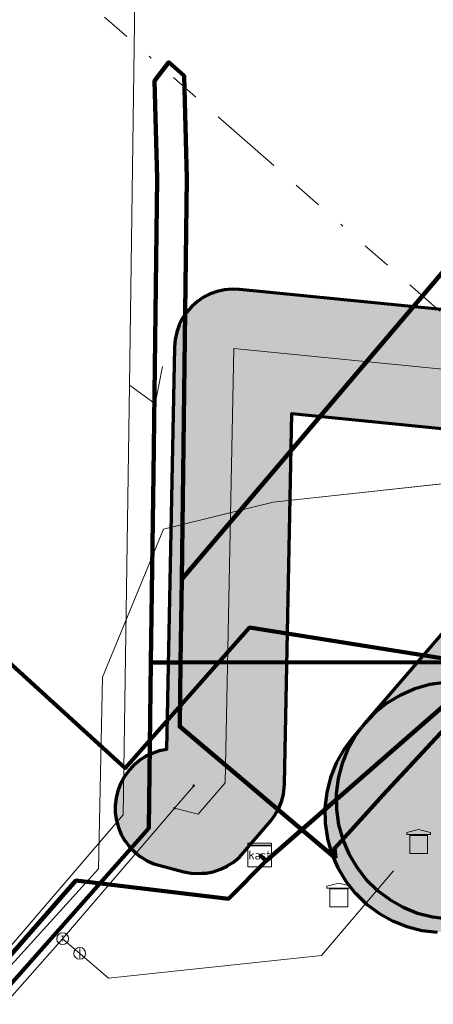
# Model space of a CAD drawing. Extents: x 73120 to 113741, y 434688 to 489241.
# Tile 25 of 256: x 99665 to 99679, y 474755 to 474788. Entities that reach past the tile are written whole.
import ezdxf
from ezdxf.enums import TextEntityAlignment as Align
from ezdxf.lldxf.tags import DXFTag

# ---------------------------------------------------------------- set-up
doc = ezdxf.new("R2010")
doc.units = 0
doc.header["$LTSCALE"] = 0.5
doc.linetypes.add('RI-OVERIG', pattern=[17, 5, -2, 2, -2, 0, -2, 2, -2])
for name, color, linetype, lineweight in [('B-WE-KL-DATA-G', 90, 'KL-DATA-N', 18), ('B-WE-KL-DATA_HULPSTUK-S', 90, 'Continuous', 25), ('B-WE-KL-DATA_KABELBED-G', 90, 'Continuous', 100), ('B-WE-KL-ET_LS-G', 190, 'KL-LS-N', 18), ('B-WE-KL-GAS_HD_HULPSTUK-S', 30, 'Continuous', 25), ('B-WE-KL-GAS_LD-G', 50, 'KL-GAS-LD-N', 18), ('B-WE-KL-GAS_LD_HULPSTUK-S', 50, 'Continuous', 25), ('B-WE-RI-VRIJVERVAL-G', 210, 'RI-OVERIG', 18)]:
    doc.layers.add(name, color=color, linetype=linetype, lineweight=lineweight)
doc.layers.add('B-WE-OG-INFO_EIS VOORZORGSMAATREGEL-GV', color=7, linetype='Continuous', lineweight=70, true_color=0xfa194b)
doc.layers.add('B-WE-OG-INFO_EIS VOORZORGSMAATREGEL-V', color=7, linetype='Continuous', lineweight=18, true_color=0xfa194b, transparency=0.8)
doc.styles.add('NLCS-ISO', font='NLCS-ISO.ttf')
tags = doc.linetypes.add('KL-DATA-N', pattern='A,4,-1,[101,NLCS.SHX,S=0.5,R=0,X=0,Y=0],-1,4,-1,["D",Standard,S=1,R=0,X=-0.25,Y=-0.5],-1.5', length=12.5).pattern_tags.tags
tags[18] = DXFTag(74, 10)
tags = doc.linetypes.add('KL-GAS-LD-N', pattern='A,4,-1,[69,NLCS.SHX,S=0.5,R=0,X=0,Y=0],-1,4,-1,["L",Standard,S=1,R=0,X=0.25,Y=-0.5],-2', length=13).pattern_tags.tags
tags[18] = DXFTag(74, 10)
tags = doc.linetypes.add('KL-LS-N', pattern='A,4,-1,[103,NLCS.SHX,S=0.75,R=0,X=0,Y=0],-1,4,-1,["L",Standard,S=1,R=0,X=0,Y=-0.5],-2', length=13).pattern_tags.tags
tags[18] = DXFTag(74, 10)

# ---------------------------------------------------------------- blocks, each defined once
blk = doc.blocks.new('SKL-WTB_HULP_KAST-SO')
at = {"color": 0, "linetype": 'ByBlock', "lineweight": 18}
for points in [[(-2, 2), (2, 2), (2, 1.68), (-2, 1.68)], [(-2, 1.52), (2, 1.52), (2, -2), (-2, -2)]]:
    blk.add_lwpolyline(points, close=True, dxfattribs=at)
at = {"color": 0, "linetype": 'ByBlock', "lineweight": 18, "style": 'NLCS-ISO'}
blk.add_text('kast', height=1.5, dxfattribs=at).set_placement((0, 0), align=Align.MIDDLE_CENTER)
at = {"color": 0, "linetype": 'ByBlock', "lineweight": 18, "style": 'NLCS-ISO', "flags": 1}
for tag, p in [('TYPE', (2.5, 0)), ('LABEL', (2.5, -1.5)), ('OMSCHRIJVING', (2.5, -3))]:
    blk.add_attdef(tag, p, '', height=1, dxfattribs=at)
blk = doc.blocks.new('SKL-WTB_HULP_AFSLUITER-SO')
at = {"color": 0, "linetype": 'ByBlock', "lineweight": 18}
blk.add_lwpolyline([(0, 0.8), (0, -0.8)], dxfattribs=at)
blk.add_circle((0, 0), 1, dxfattribs=at)
at = {"color": 0, "linetype": 'ByBlock', "lineweight": 18, "style": 'NLCS-ISO', "flags": 1}
for tag, p in [('TYPE', (1.5, 0)), ('LABEL', (1.5, -1.5)), ('OMSCHRIJVING', (1.5, -3))]:
    blk.add_attdef(tag, p, '', height=1, dxfattribs=at)
blk = doc.blocks.new('SKL-WTB_HULP_OVERIG-SO')
at = {"color": 0, "linetype": 'ByBlock', "lineweight": 18}
for points in [[(-0.14, 0.14), (0.14, -0.14)], [(0.14, 0.14), (-0.14, -0.14)]]:
    blk.add_lwpolyline(points, dxfattribs=at)
at = {"color": 0, "linetype": 'ByBlock', "lineweight": 18, "style": 'NLCS-ISO', "flags": 1}
for tag, p in [('TYPE', (1.5, 0)), ('LABEL', (1.5, -1.5)), ('OMSCHRIJVING', (1.5, -3))]:
    blk.add_attdef(tag, p, '', height=1, dxfattribs=at)
blk = doc.blocks.new('SKL-WTB_HULP_T STUK-SO')
at = {"color": 0, "linetype": 'ByBlock', "lineweight": 18}
blk.add_circle((0, 0), 1, dxfattribs=at)
at = {"color": 0, "linetype": 'ByBlock', "lineweight": -2, "style": 'NLCS-ISO'}
blk.add_text('T', height=1, dxfattribs=at).set_placement((0, 0), align=Align.MIDDLE_CENTER)
at = {"color": 0, "linetype": 'ByBlock', "lineweight": 18, "style": 'NLCS-ISO', "flags": 1}
for tag, p in [('TYPE', (1.5, 0)), ('LABEL', (1.5, -1.5)), ('OMSCHRIJVING', (1.5, -3))]:
    blk.add_attdef(tag, p, '', height=1, dxfattribs=at)
blk = doc.blocks.new('SKL-WTB_HULP_TECHNISCH GEBOUW-SO')
at = {"color": 0, "linetype": 'ByBlock', "lineweight": 18}
for points in [[(-2, 1.5), (0, 2), (2, 1.5), (2, 1.18), (-2, 1.18)], [(-1.5, 1.02), (1.5, 1.02), (1.5, -2), (-1.5, -2)]]:
    blk.add_lwpolyline(points, close=True, dxfattribs=at)
at = {"color": 0, "linetype": 'ByBlock', "lineweight": 18, "style": 'NLCS-ISO', "flags": 1}
for tag, p in [('TYPE', (2.5, 0)), ('LABEL', (2.5, -1.5)), ('OMSCHRIJVING', (2.5, -3))]:
    blk.add_attdef(tag, p, '', height=1, dxfattribs=at)

msp = doc.modelspace()

# ---------------------------------------------------------------- hatches: boundary and pattern name
at = {"layer": 'B-WE-OG-INFO_EIS VOORZORGSMAATREGEL-V'}
for points in [[(99671.321, 474759.149), (99671.445, 474759.158), (99671.572, 474759.166), (99671.574, 474759.166), (99671.811, 474759.213), (99671.812, 474759.213), (99672.06, 474759.295), (99672.062, 474759.295), (99672.288, 474759.404), (99672.289, 474759.405), (99672.493, 474759.536), (99672.494, 474759.536), (99672.694, 474759.704), (99672.695, 474759.705), (99673.742, 474760.917), (99673.743, 474760.917), (99673.894, 474761.118), (99673.894, 474761.119), (99674.019, 474761.338), (99674.019, 474761.339), (99674.115, 474761.572), (99674.115, 474761.573), (99674.181, 474761.816), (99674.181, 474761.818), (99674.221, 474762.176), (99674.221, 474762.177), (99674.462, 474774.676), (99686.723, 474773.455), (99686.955, 474772.632), (99686.955, 474772.631), (99687.038, 474772.393), (99687.039, 474772.392), (99687.151, 474772.167), (99687.152, 474772.166), (99687.292, 474771.957), (99687.293, 474771.956), (99687.458, 474771.767), (99687.459, 474771.766), (99687.647, 474771.598), (99687.648, 474771.598), (99687.855, 474771.455), (99687.856, 474771.455), (99688.08, 474771.34), (99688.081, 474771.339), (99688.318, 474771.254), (99688.319, 474771.253), (99688.619, 474771.19), (99688.62, 474771.19), (99688.894, 474771.154), (99688.894, 474771.154), (99689.145, 474771.137), (99689.147, 474771.137), (99689.398, 474771.152), (99689.399, 474771.152), (99689.646, 474771.199), (99689.648, 474771.199), (99689.887, 474771.276), (99689.888, 474771.277), (99690.116, 474771.384), (99690.117, 474771.384), (99690.329, 474771.519), (99690.33, 474771.52), (99690.524, 474771.68), (99690.525, 474771.681), (99690.697, 474771.865), (99690.698, 474771.866), (99690.845, 474772.07), (99690.846, 474772.071), (99690.966, 474772.291), (99690.967, 474772.293), (99691.059, 474772.527), (99691.059, 474772.528), (99691.12, 474772.772), (99691.121, 474772.773), (99691.151, 474773.023), (99691.151, 474773.024), (99691.149, 474773.276), (99691.149, 474773.277), (99691.116, 474773.527), (99691.115, 474773.528), (99691.051, 474773.771), (99691.05, 474773.772), (99690.956, 474774.005), (99690.955, 474774.006), (99690.832, 474774.226), (99690.831, 474774.227), (99690.681, 474774.429), (99690.68, 474774.43), (99690.573, 474774.541), (99690.204, 474775.851), (99690.204, 474775.852), (99690.121, 474776.09), (99690.12, 474776.091), (99690.008, 474776.316), (99690.007, 474776.317), (99689.867, 474776.526), (99689.866, 474776.527), (99689.701, 474776.716), (99689.7, 474776.717), (99689.512, 474776.885), (99689.511, 474776.885), (99689.304, 474777.028), (99689.303, 474777.028), (99689.079, 474777.143), (99689.078, 474777.144), (99688.841, 474777.229), (99688.84, 474777.23), (99688.478, 474777.3), (99688.477, 474777.3), (99672.702, 474778.871), (99672.702, 474778.871), (99672.45, 474778.88), (99672.449, 474778.88), (99672.198, 474778.857), (99672.197, 474778.857), (99671.951, 474778.803), (99671.95, 474778.803), (99671.713, 474778.718), (99671.712, 474778.718), (99671.488, 474778.604), (99671.487, 474778.603), (99671.279, 474778.462), (99671.278, 474778.461), (99671.089, 474778.294), (99671.088, 474778.293), (99670.922, 474778.105), (99670.921, 474778.104), (99670.78, 474777.895), (99670.78, 474777.894), (99670.666, 474777.669), (99670.666, 474777.668), (99670.581, 474777.431), (99670.581, 474777.43), (99670.527, 474777.184), (99670.527, 474777.183), (99670.505, 474776.92), (99670.505, 474776.92), (99670.242, 474763.335), (99669.997, 474763.287), (99669.995, 474763.287), (99669.757, 474763.207), (99669.756, 474763.207), (99669.529, 474763.098), (99669.528, 474763.097), (99669.316, 474762.961), (99669.315, 474762.96), (99669.123, 474762.798), (99669.122, 474762.797), (99668.952, 474762.612), (99668.951, 474762.611), (99668.805, 474762.406), (99668.805, 474762.405), (99668.686, 474762.183), (99668.686, 474762.182), (99668.596, 474761.946), (99668.596, 474761.945), (99668.537, 474761.701), (99668.536, 474761.699), (99668.508, 474761.449), (99668.508, 474761.448), (99668.512, 474761.197), (99668.512, 474761.195), (99668.548, 474760.946), (99668.548, 474760.945), (99668.615, 474760.702), (99668.615, 474760.701), (99668.712, 474760.469), (99668.713, 474760.468), (99668.838, 474760.25), (99668.839, 474760.249), (99668.991, 474760.048), (99668.991, 474760.047), (99669.167, 474759.867), (99669.168, 474759.866), (99669.366, 474759.71), (99669.367, 474759.71), (99669.582, 474759.579), (99669.583, 474759.579), (99669.813, 474759.477), (99669.815, 474759.477), (99670.82, 474759.21), (99670.82, 474759.21), (99671.068, 474759.164), (99671.069, 474759.164), (99671.32, 474759.149)], [(99680.255, 474757.627), (99680.257, 474757.627), (99680.773, 474757.7), (99680.775, 474757.701), (99681.277, 474757.841), (99681.279, 474757.841), (99681.759, 474758.045), (99681.76, 474758.046), (99682.209, 474758.311), (99682.211, 474758.312), (99682.622, 474758.634), (99682.623, 474758.634), (99682.988, 474759.007), (99682.989, 474759.008), (99690.298, 474767.504), (99690.298, 474767.505), (99690.612, 474767.922), (99690.612, 474767.923), (99690.869, 474768.378), (99690.87, 474768.379), (99691.065, 474768.863), (99691.065, 474768.864), (99691.195, 474769.37), (99691.196, 474769.371), (99691.259, 474769.889), (99691.259, 474769.89), (99691.254, 474770.412), (99691.254, 474770.413), (99691.181, 474770.93), (99691.18, 474770.932), (99691.04, 474771.434), (99691.04, 474771.436), (99690.836, 474771.916), (99690.835, 474771.917), (99690.57, 474772.366), (99690.569, 474772.368), (99690.247, 474772.779), (99690.247, 474772.78), (99689.874, 474773.145), (99689.873, 474773.146), (99689.456, 474773.46), (99689.455, 474773.46), (99689, 474773.717), (99688.999, 474773.718), (99688.515, 474773.913), (99688.514, 474773.913), (99688.008, 474774.043), (99688.007, 474774.044), (99687.489, 474774.107), (99687.488, 474774.107), (99686.966, 474774.102), (99686.965, 474774.102), (99686.448, 474774.029), (99686.447, 474774.028), (99685.944, 474773.888), (99685.942, 474773.888), (99685.462, 474773.684), (99685.461, 474773.683), (99685.012, 474773.418), (99685.01, 474773.417), (99684.599, 474773.095), (99684.598, 474773.095), (99684.233, 474772.722), (99684.232, 474772.721), (99676.924, 474764.225), (99676.923, 474764.224), (99676.609, 474763.807), (99676.609, 474763.806), (99676.352, 474763.351), (99676.352, 474763.35), (99676.156, 474762.866), (99676.156, 474762.865), (99676.026, 474762.359), (99676.026, 474762.358), (99675.962, 474761.84), (99675.962, 474761.839), (99675.967, 474761.317), (99675.967, 474761.316), (99676.04, 474760.799), (99676.041, 474760.798), (99676.181, 474760.295), (99676.181, 474760.293), (99676.385, 474759.813), (99676.386, 474759.812), (99676.651, 474759.363), (99676.652, 474759.361), (99676.974, 474758.95), (99676.974, 474758.95), (99677.347, 474758.584), (99677.348, 474758.583), (99677.765, 474758.269), (99677.766, 474758.269), (99678.221, 474758.012), (99678.222, 474758.012), (99678.706, 474757.816), (99678.707, 474757.816), (99679.213, 474757.686), (99679.214, 474757.686), (99679.732, 474757.622), (99679.733, 474757.622)], [(99679.893, 474757.179), (99679.894, 474757.179), (99680.411, 474757.255), (99680.412, 474757.255), (99680.914, 474757.398), (99680.915, 474757.398), (99681.394, 474757.605), (99681.396, 474757.605), (99681.844, 474757.873), (99681.845, 474757.874), (99682.254, 474758.198), (99682.255, 474758.199), (99682.619, 474758.573), (99682.619, 474758.573), (99683.002, 474759.023), (99683.003, 474759.024), (99683.314, 474759.443), (99683.315, 474759.444), (99683.569, 474759.9), (99683.57, 474759.901), (99683.762, 474760.386), (99683.762, 474760.387), (99683.89, 474760.893), (99683.89, 474760.895), (99683.951, 474761.413), (99683.951, 474761.414), (99683.943, 474761.936), (99683.943, 474761.937), (99683.867, 474762.454), (99683.867, 474762.455), (99683.724, 474762.957), (99683.724, 474762.958), (99683.517, 474763.437), (99683.517, 474763.439), (99683.249, 474763.887), (99683.248, 474763.888), (99682.924, 474764.297), (99682.924, 474764.298), (99682.549, 474764.662), (99682.548, 474764.663), (99682.129, 474764.974), (99682.128, 474764.975), (99681.672, 474765.229), (99681.671, 474765.23), (99681.186, 474765.422), (99681.185, 474765.423), (99680.679, 474765.55), (99680.678, 474765.55), (99680.159, 474765.611), (99680.158, 474765.611), (99679.636, 474765.603), (99679.635, 474765.603), (99679.118, 474765.527), (99679.117, 474765.527), (99678.615, 474765.384), (99678.614, 474765.384), (99678.135, 474765.177), (99678.133, 474765.177), (99677.685, 474764.909), (99677.684, 474764.908), (99677.275, 474764.584), (99677.274, 474764.584), (99676.91, 474764.209), (99676.91, 474764.209), (99676.527, 474763.759), (99676.527, 474763.758), (99676.215, 474763.339), (99676.214, 474763.338), (99675.96, 474762.882), (99675.959, 474762.881), (99675.767, 474762.396), (99675.767, 474762.395), (99675.639, 474761.889), (99675.639, 474761.888), (99675.578, 474761.369), (99675.578, 474761.368), (99675.586, 474760.846), (99675.586, 474760.845), (99675.662, 474760.328), (99675.662, 474760.327), (99675.805, 474759.825), (99675.805, 474759.824), (99676.012, 474759.345), (99676.012, 474759.343), (99676.28, 474758.895), (99676.281, 474758.894), (99676.605, 474758.485), (99676.606, 474758.484), (99676.98, 474758.12), (99676.981, 474758.12), (99677.4, 474757.808), (99677.401, 474757.807), (99677.857, 474757.553), (99677.858, 474757.552), (99678.343, 474757.36), (99678.344, 474757.36), (99678.85, 474757.232), (99678.852, 474757.232), (99679.37, 474757.171), (99679.371, 474757.171)]]:
    msp.add_hatch(color=256, dxfattribs=at).paths.add_polyline_path(points)

# ---------------------------------------------------------------- linework, layer by layer
at = {"layer": 'B-WE-KL-DATA-G', "flags": 128}
msp.add_lwpolyline([(99644.02, 474774.335), (99644.745, 474773.694), (99645.943, 474775.051), (99647.227, 474776.504), (99650.962, 474776.639), (99653.354, 474776.726), (99655.838, 474774.565), (99668.841, 474762.713), (99673.038, 474767.455), (99681.126, 474766.162), (99703.537, 474762.579), (99735.72, 474798.827), (99735.369, 474799.136)], dxfattribs=at)
at = {"layer": 'B-WE-KL-DATA_KABELBED-G', "flags": 128}
for points in [[(99693.722, 474793.255), (99694.14, 474793.747), (99692.701, 474794.967), (99692.284, 474794.471), (99689.357, 474791.02), (99670.752, 474769.083)], [(99670.752, 474769.082), (99670.752, 474769.083), (99670.928, 474782.626), (99670.83, 474786.086), (99670.318, 474786.539), (99669.835, 474785.914), (99669.927, 474782.619), (99669.796, 474772.634)], [(99655.838, 474774.565), (99668.841, 474762.713), (99673.038, 474767.455), (99681.126, 474766.162)], [(99669.796, 474772.634), (99669.713, 474766.272), (99669.713, 474766.271)], [(99675.936, 474759.671), (99670.687, 474764.109), (99670.715, 474766.274), (99670.752, 474769.082)], [(99669.713, 474766.271), (99669.641, 474760.677), (99660.187, 474750), (99632.907, 474719.188), (99616.534, 474733.691), (99614.834, 474735.238)], [(99669.713, 474766.272), (99670.715, 474766.274), (99681.702, 474766.291), (99681.703, 474766.291)], [(99681.126, 474766.162), (99673.599, 474759.576)], [(99681.702, 474766.291), (99677.537, 474761.798), (99677.239, 474761.467), (99675.899, 474759.998), (99675.936, 474759.671)], [(99673.599, 474759.576), (99672.326, 474758.3), (99667.181, 474758.911), (99664.608, 474755.98), (99659.1, 474750), (99632.348, 474719.564), (99629.172, 474722.428)], [(99673.599, 474759.576), (99673.376, 474759.777)]]:
    msp.add_lwpolyline(points, dxfattribs=at)
at = {"layer": 'B-WE-KL-ET_LS-G', "flags": 128}
for points in [[(99606.495, 474801.28), (99620.909, 474788.544), (99629.029, 474781.368), (99642.299, 474769.608), (99641.66, 474768.875), (99630.45, 474756.027), (99630.031, 474755.547), (99629.225, 474754.622), (99614.517, 474737.743), (99614.788, 474737.496), (99628.373, 474725.095), (99633.7, 474720.233), (99639.936, 474727.503), (99660.067, 474750.975), (99668.78, 474761.134), (99668.986, 474775.637), (99669.171, 474788.679), (99661.38, 474795.59), (99641.911, 474812.863), (99627.679, 474825.49)], [(99504.88, 474668.93), (99506.4, 474670.66), (99507.47, 474671.92), (99508.64, 474670.93), (99513.22, 474667.06), (99514.19, 474666.22), (99514.66, 474666.73), (99518.44, 474671.8), (99521.85, 474675.89), (99522.18, 474676.26), (99523.63, 474677.92), (99524.49, 474678.89), (99531.17, 474685.99), (99534.879, 474690.22), (99539.57, 474695.57), (99545.02, 474700.19), (99546.98, 474702.26), (99546.8, 474703.25), (99547.78, 474703.16), (99548.45, 474703.9), (99550.29, 474706.05), (99564.94, 474723.16), (99567.91, 474726.54), (99577.06, 474737.8), (99581.53, 474742.81), (99583.58, 474745.3), (99589.58, 474752.11), (99591.83, 474753.31), (99598.54, 474747.33), (99620.82, 474727.77), (99631.64, 474718.35), (99632.69, 474719.39), (99634.11, 474720.85), (99655.15, 474744.46), (99664.79, 474755.82), (99667.94, 474759.31), (99668.08, 474765.78), (99670.14, 474770.78), (99673.84, 474771.69), (99683.59, 474772.75), (99683.93, 474773.07), (99689.83, 474779.93), (99695.14, 474786.12), (99698.41, 474789.99), (99698.07, 474790.35), (99693.67, 474794.09), (99693.24, 474793.47), (99693.23, 474793.46)], [(99506.4, 474670.67), (99506.4, 474670.66), (99507.47, 474671.92), (99508.64, 474670.93), (99513.22, 474667.06), (99514.19, 474666.22), (99514.66, 474666.73), (99518.44, 474671.8), (99521.85, 474675.89), (99522.18, 474676.26), (99522.51, 474676.64), (99523.63, 474677.92), (99524.49, 474678.89), (99531.17, 474685.99), (99534.879, 474690.22), (99539.57, 474695.57), (99545.02, 474700.19), (99546.98, 474702.26), (99546.8, 474703.25), (99547.65, 474703.17), (99547.78, 474703.16), (99548.45, 474703.9), (99550.29, 474706.05), (99564.94, 474723.16), (99567.91, 474726.54), (99577.06, 474737.8), (99581.53, 474742.81), (99583.58, 474745.3), (99589.44, 474751.95), (99589.58, 474752.11), (99591.83, 474753.31), (99598.54, 474747.33), (99620.82, 474727.77), (99631.64, 474718.35), (99632.69, 474719.39), (99634.11, 474720.85), (99655.15, 474744.46), (99664.79, 474755.82), (99667.94, 474759.31), (99668.08, 474765.78), (99670.14, 474770.78), (99673.84, 474771.69), (99683.59, 474772.75), (99683.93, 474773.07), (99695.14, 474786.12), (99698.41, 474789.99), (99698.07, 474790.35), (99693.67, 474794.09), (99693.24, 474793.47)], [(99655.15, 474744.47), (99655.15, 474744.46), (99664.79, 474755.82), (99667.94, 474759.31), (99668.08, 474765.78), (99670.14, 474770.78), (99673.84, 474771.69), (99689.03, 474773.34), (99690.97, 474775.63), (99701.19, 474786.92), (99701.781, 474787.616), (99705.78, 474792.32), (99736.93, 474764.7), (99740.25, 474761.66), (99740.76, 474761.2), (99777.65, 474727.49), (99777.65, 474727.48), (99778.179, 474727.003), (99778.37, 474726.83), (99778.37, 474726.82)], [(99668.986, 474775.637), (99669.856, 474775.011), (99670.1, 474776.265)]]:
    msp.add_lwpolyline(points, dxfattribs=at)
at = {"layer": 'B-WE-KL-GAS_LD-G', "flags": 128}
for points in [[(99670.506, 474761.353), (99671.311, 474761.149), (99672.221, 474762.215), (99672.504, 474776.881), (99688.279, 474775.31), (99688.88, 474773.173), (99689.154, 474773.137)], [(99666.736, 474756.95), (99669.855, 474760.593), (99670.506, 474761.353), (99671.156, 474762.112)], [(99667.312, 474756.456), (99668.287, 474755.622), (99675.465, 474756.379), (99677.891, 474759.247)], [(99666.736, 474756.95), (99658.154, 474747.235), (99636.692, 474722.725), (99633.599, 474719.233), (99622.982, 474728.635), (99616.766, 474733.954), (99613.015, 474737.257), (99615.169, 474739.704)], [(99667.312, 474756.456), (99666.736, 474756.95)]]:
    msp.add_lwpolyline(points, dxfattribs=at)
at = {"layer": 'B-WE-OG-INFO_EIS VOORZORGSMAATREGEL-GV', "flags": 128}
for points in [[(99688.477, 474777.3), (99672.702, 474778.871), (99672.702, 474778.871), (99672.45, 474778.88), (99672.449, 474778.88), (99672.198, 474778.857), (99672.197, 474778.857), (99671.951, 474778.803), (99671.95, 474778.803), (99671.713, 474778.718), (99671.712, 474778.718), (99671.488, 474778.604), (99671.487, 474778.603), (99671.279, 474778.462), (99671.278, 474778.461), (99671.089, 474778.294), (99671.088, 474778.293), (99670.922, 474778.105), (99670.921, 474778.104), (99670.78, 474777.895), (99670.78, 474777.894), (99670.666, 474777.669), (99670.666, 474777.668), (99670.581, 474777.431), (99670.581, 474777.43), (99670.527, 474777.184), (99670.527, 474777.183), (99670.505, 474776.92), (99670.505, 474776.92), (99670.242, 474763.335), (99669.997, 474763.287), (99669.995, 474763.287), (99669.757, 474763.207), (99669.756, 474763.207), (99669.529, 474763.098), (99669.528, 474763.097), (99669.316, 474762.961), (99669.315, 474762.96), (99669.123, 474762.798), (99669.122, 474762.797), (99668.952, 474762.612), (99668.951, 474762.611), (99668.805, 474762.406), (99668.805, 474762.405), (99668.686, 474762.183), (99668.686, 474762.182), (99668.596, 474761.946), (99668.596, 474761.945), (99668.537, 474761.701), (99668.536, 474761.699), (99668.508, 474761.449), (99668.508, 474761.448), (99668.512, 474761.197), (99668.512, 474761.195), (99668.548, 474760.946), (99668.548, 474760.945), (99668.615, 474760.702), (99668.615, 474760.701), (99668.712, 474760.469), (99668.713, 474760.468), (99668.838, 474760.25), (99668.839, 474760.249), (99668.991, 474760.048), (99668.991, 474760.047), (99669.167, 474759.867), (99669.168, 474759.866), (99669.366, 474759.71), (99669.367, 474759.71), (99669.582, 474759.579), (99669.583, 474759.579), (99669.813, 474759.477), (99669.815, 474759.477), (99670.82, 474759.21), (99670.82, 474759.21), (99671.068, 474759.164), (99671.069, 474759.164), (99671.32, 474759.149), (99671.321, 474759.149), (99671.445, 474759.158), (99671.572, 474759.166), (99671.574, 474759.166), (99671.811, 474759.213), (99671.812, 474759.213), (99672.06, 474759.295), (99672.062, 474759.295), (99672.288, 474759.404), (99672.289, 474759.405), (99672.493, 474759.536), (99672.494, 474759.536), (99672.694, 474759.704), (99672.695, 474759.705), (99673.742, 474760.917), (99673.743, 474760.917), (99673.894, 474761.118), (99673.894, 474761.119), (99674.019, 474761.338), (99674.019, 474761.339), (99674.115, 474761.572), (99674.115, 474761.573), (99674.181, 474761.816), (99674.181, 474761.818), (99674.221, 474762.176), (99674.221, 474762.177), (99674.462, 474774.676), (99686.723, 474773.455)], [(99684.232, 474772.721), (99676.924, 474764.225), (99676.923, 474764.224), (99676.609, 474763.807), (99676.609, 474763.806), (99676.352, 474763.351), (99676.352, 474763.35), (99676.156, 474762.866), (99676.156, 474762.865), (99676.026, 474762.359), (99676.026, 474762.358), (99675.962, 474761.84), (99675.962, 474761.839), (99675.967, 474761.317), (99675.967, 474761.316), (99676.04, 474760.799), (99676.041, 474760.798), (99676.181, 474760.295), (99676.181, 474760.293), (99676.385, 474759.813), (99676.386, 474759.812), (99676.651, 474759.363), (99676.652, 474759.361), (99676.974, 474758.95), (99676.974, 474758.95), (99677.347, 474758.584), (99677.348, 474758.583), (99677.765, 474758.269), (99677.766, 474758.269), (99678.221, 474758.012), (99678.222, 474758.012), (99678.706, 474757.816), (99678.707, 474757.816), (99679.213, 474757.686), (99679.214, 474757.686), (99679.732, 474757.622)], [(99679.635, 474765.603), (99679.118, 474765.527), (99679.117, 474765.527), (99678.615, 474765.384), (99678.614, 474765.384), (99678.135, 474765.177), (99678.133, 474765.177), (99677.685, 474764.909), (99677.684, 474764.908), (99677.275, 474764.584), (99677.274, 474764.584), (99676.91, 474764.209), (99676.91, 474764.209), (99676.527, 474763.759), (99676.527, 474763.758), (99676.215, 474763.339), (99676.214, 474763.338), (99675.96, 474762.882), (99675.959, 474762.881), (99675.767, 474762.396), (99675.767, 474762.395), (99675.639, 474761.889), (99675.639, 474761.888), (99675.578, 474761.369), (99675.578, 474761.368), (99675.586, 474760.846), (99675.586, 474760.845), (99675.662, 474760.328), (99675.662, 474760.327), (99675.805, 474759.825), (99675.805, 474759.824), (99676.012, 474759.345), (99676.012, 474759.343), (99676.28, 474758.895), (99676.281, 474758.894), (99676.605, 474758.485), (99676.606, 474758.484), (99676.98, 474758.12), (99676.981, 474758.12), (99677.4, 474757.808), (99677.401, 474757.807), (99677.857, 474757.553), (99677.858, 474757.552), (99678.343, 474757.36), (99678.344, 474757.36), (99678.85, 474757.232), (99678.852, 474757.232), (99679.37, 474757.171)]]:
    msp.add_lwpolyline(points, dxfattribs=at)
at = {"layer": 'B-WE-RI-VRIJVERVAL-G', "flags": 128}
msp.add_lwpolyline([(99626.743, 474824.42), (99679.45, 474778.14)], dxfattribs=at)

# ---------------------------------------------------------------- block references
at = {"layer": 'B-WE-KL-DATA_HULPSTUK-S', "xscale": 0.2, "yscale": 0.2, "zscale": 0.2}
for name, p in [('SKL-WTB_HULP_OVERIG-SO', (99669.796, 474772.634)), ('SKL-WTB_HULP_OVERIG-SO', (99669.796, 474772.634)), ('SKL-WTB_HULP_OVERIG-SO', (99670.752, 474769.083)), ('SKL-WTB_HULP_OVERIG-SO', (99670.752, 474769.082)), ('SKL-WTB_HULP_OVERIG-SO', (99670.752, 474769.082)), ('SKL-WTB_HULP_OVERIG-SO', (99669.713, 474766.272)), ('SKL-WTB_HULP_OVERIG-SO', (99669.713, 474766.271)), ('SKL-WTB_HULP_OVERIG-SO', (99669.713, 474766.271)), ('SKL-WTB_HULP_KAST-SO', (99673.376, 474759.777)), ('SKL-WTB_HULP_OVERIG-SO', (99675.936, 474759.671)), ('SKL-WTB_HULP_OVERIG-SO', (99675.936, 474759.671)), ('SKL-WTB_HULP_TECHNISCH GEBOUW-SO', (99676.049, 474758.425))]:
    msp.add_blockref(name, p, dxfattribs=at)
at = {"layer": 'B-WE-KL-GAS_HD_HULPSTUK-S', "xscale": 0.2, "yscale": 0.2, "zscale": 0.2}
msp.add_blockref('SKL-WTB_HULP_TECHNISCH GEBOUW-SO', (99678.738, 474760.232), dxfattribs=at)
at = {"layer": 'B-WE-KL-GAS_LD_HULPSTUK-S', "xscale": 0.2, "yscale": 0.2, "zscale": 0.2}
for name, p in [('SKL-WTB_HULP_OVERIG-SO', (99671.156, 474762.112)), ('SKL-WTB_HULP_OVERIG-SO', (99670.506, 474761.353)), ('SKL-WTB_HULP_TECHNISCH GEBOUW-SO', (99678.738, 474760.232)), ('SKL-WTB_HULP_T STUK-SO', (99666.736, 474756.95)), ('SKL-WTB_HULP_AFSLUITER-SO', (99667.312, 474756.456))]:
    msp.add_blockref(name, p, dxfattribs=at)

doc.saveas('drawing.dxf')
